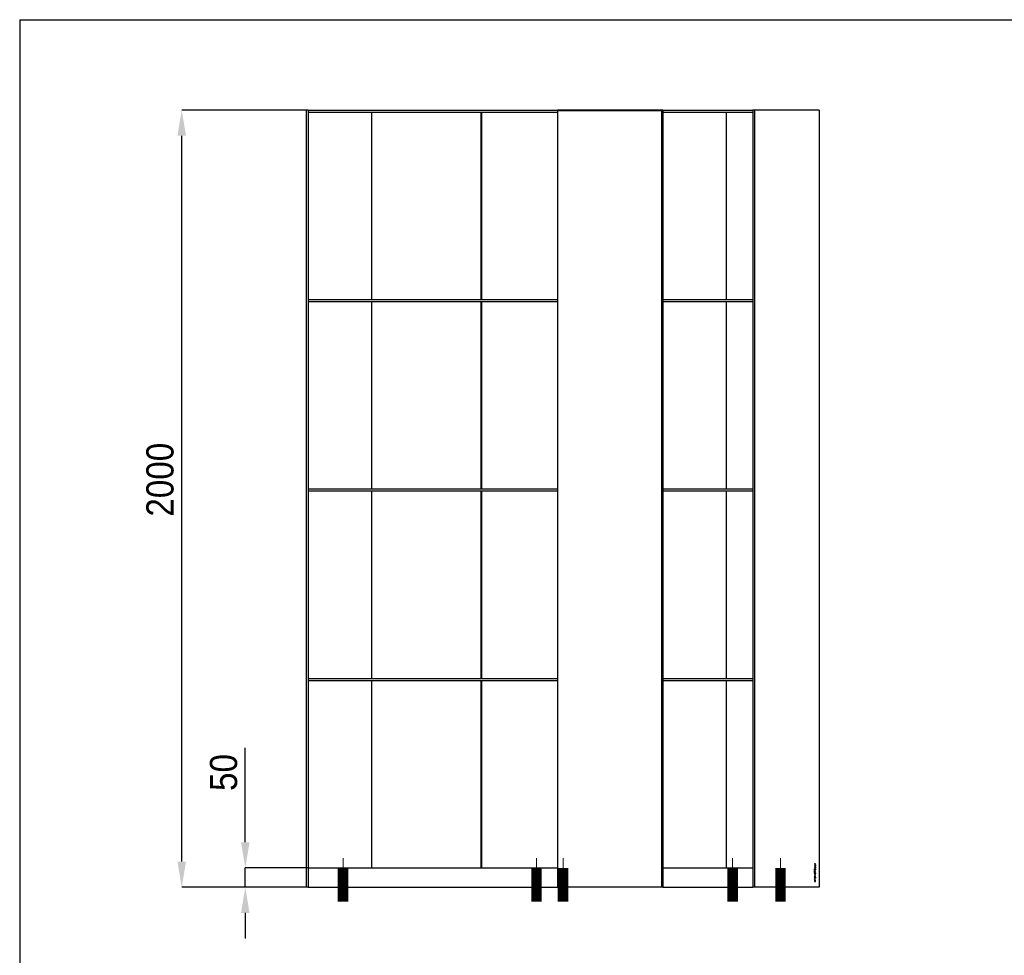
# Model space of a CAD drawing. Header units: millimetres. Extents: x 9903 to 16053, y 652 to 4977.
# Tile 65 of 83: x 9903 to 12436, y 2549 to 4957. Entities that reach past the tile are written whole.
import ezdxf

# ---------------------------------------------------------------- set-up
doc = ezdxf.new("R2010")
doc.units = ezdxf.units.MM
doc.header["$LTSCALE"] = 20
doc.header["$PDSIZE"] = -1
doc.linetypes.add('SLD-Centro', pattern=[19.05, 15.24, -1.27, 1.27, -1.27])
doc.linetypes.add('SLD-Solido', pattern=[0])
doc.layers.add('QUOTE', color=1, linetype='SLD-Solido')
doc.layers.add('SCHIZZI', color=9, linetype='Continuous')
doc.styles.add('SLDTEXTSTYLE2', font='GOTHIC.TTF', dxfattribs={"width": 0.913})
doc.dimstyles.new('SLDDIMSTYLE0', dxfattribs={"dimtxt": 70, "dimasz": 66.04, "dimexe": 0, "dimexo": 0.0625, "dimgap": 17.5, "dimtad": 1, "dimrnd": 1e-09, "dimzin": 12, "dimdsep": 46, "dimtxsty": 'SLDTEXTSTYLE2', "dimsah": 1, "dimcen": 0.09, "dimadec": 0, "dimazin": 3, "dimtfac": 1, "dimtofl": 0, "dimtmove": 0, "dimatfit": 3, "dimfxl": 1, "dimfrac": 2, "dimtolj": 1, "dimtzin": 12, "dimarcsym": 0})
doc.dimstyles.new('SLDDIMSTYLE1', dxfattribs={"dimtxt": 70, "dimasz": 66.04, "dimexe": 0, "dimexo": 0.0625, "dimgap": 17.5, "dimtad": 1, "dimrnd": 1e-09, "dimzin": 12, "dimdsep": 46, "dimtxsty": 'SLDTEXTSTYLE2', "dimsah": 1, "dimcen": 0.09, "dimadec": 0, "dimazin": 3, "dimtfac": 1, "dimtmove": 0, "dimatfit": 0, "dimfxl": 1, "dimfrac": 2, "dimtolj": 1, "dimtzin": 12, "dimarcsym": 0})

# ---------------------------------------------------------------- blocks, each defined once
blk = doc.blocks.new('_D')
at = {"layer": 'Defpoints', "color": 0, "transparency": 16777216}
for p in [(10320, 4724.1), (10640, 4724.1), (10644.9, 2724.1)]:
    blk.add_point(p, dxfattribs=at)
at = {"layer": 'QUOTE', "color": 0, "lineweight": -2, "transparency": 16777216}
for p, q in [((10639.9, 4724.1), (10320, 4724.1)), ((10320, 2790.1), (10320, 4658.1)), ((10644.9, 2724.1), (10320, 2724.1))]:
    blk.add_line(p, q, dxfattribs=at)
at = {"layer": 'QUOTE', "color": 0, "transparency": 16777216}
for points in [[(10308.9, 4658.1), (10331, 4658.1), (10320, 4724.1)], [(10308.9, 2790.1), (10331, 2790.1), (10320, 2724.1)]]:
    blk.add_solid(points, dxfattribs=at)
at = {"layer": 'QUOTE', "color": 0, "transparency": 16777216, "insert": (10228.9, 3772.9), "char_height": 70, "attachment_point": 2, "rotation": 90, "style": 'SLDTEXTSTYLE2'}
blk.add_mtext('\\A1;2000', dxfattribs=at)
blk = doc.blocks.new('_D_1')
at = {"layer": 'Defpoints', "color": 0, "transparency": 16777216}
for p in [(10483.5, 2774.1), (10644.9, 2774.1), (10644.9, 2724.1)]:
    blk.add_point(p, dxfattribs=at)
at = {"layer": 'QUOTE', "color": 0, "lineweight": -2, "transparency": 16777216}
for p, q in [((10483.5, 2840.1), (10483.5, 3083.1)), ((10644.9, 2774.1), (10483.5, 2774.1)), ((10483.5, 2724.1), (10483.5, 2774.1)), ((10644.9, 2724.1), (10483.5, 2724.1)), ((10483.5, 2658.1), (10483.5, 2592))]:
    blk.add_line(p, q, dxfattribs=at)
at = {"layer": 'QUOTE', "color": 0, "transparency": 16777216}
for points in [[(10472.5, 2840.1), (10494.5, 2840.1), (10483.5, 2774.1)], [(10472.5, 2658.1), (10494.5, 2658.1), (10483.5, 2724.1)]]:
    blk.add_solid(points, dxfattribs=at)
at = {"layer": 'QUOTE', "color": 0, "transparency": 16777216, "insert": (10392.5, 3019.5), "char_height": 70, "attachment_point": 2, "rotation": 90, "style": 'SLDTEXTSTYLE2'}
blk.add_mtext('\\A1;50', dxfattribs=at)

msp = doc.modelspace()

# ---------------------------------------------------------------- linework, layer by layer
for p, q in [((10639.954, 4724.098), (10639.954, 2724.098)), ((10644.954, 4724.098), (10639.954, 4724.098)), ((10644.954, 4724.098), (11286.244, 4724.098)), ((10644.954, 4724.098), (10644.954, 2724.098)), ((10644.954, 4719.098), (11286.244, 4719.098)), ((10808.549, 4719.098), (10808.549, 4236.598)), ((11089.785, 4719.098), (11089.785, 4236.598)), ((11090.847, 4719.098), (11090.847, 4236.598)), ((11286.244, 4724.098), (11286.244, 2724.098)), ((11290.942, 4724.098), (11286.244, 4724.098)), ((11286.611, 4722.098), (11286.611, 2724.098)), ((11554.025, 4722.098), (11286.611, 4722.098)), ((11290.942, 4724.098), (11290.942, 4722.098)), ((11555.169, 4724.098), (11290.942, 4724.098)), ((11554.025, 4722.098), (11554.025, 2724.098)), ((11554.515, 4722.098), (11554.025, 4722.098)), ((11554.515, 4722.098), (11554.515, 2724.098)), ((11555.169, 4724.098), (11555.169, 2724.098)), ((11557.62, 4724.098), (11555.169, 4724.098)), ((11557.62, 4724.098), (11789.434, 4724.098)), ((11557.62, 4724.098), (11557.62, 2724.098)), ((11557.62, 4719.098), (11789.434, 4719.098)), ((11720.582, 4719.098), (11720.582, 4236.598)), ((11789.434, 4724.098), (11789.434, 2724.098)), ((11793.374, 4724.098), (11789.434, 4724.098)), ((11793.374, 4724.098), (11793.374, 2724.098)), ((11959.602, 4724.098), (11793.374, 4724.098)), ((11959.602, 4724.098), (11959.602, 2724.098)), ((11959.623, 4722.098), (11959.602, 4722.098)), ((11959.623, 4722.098), (11959.623, 2724.098)), ((10644.954, 4236.598), (11286.244, 4236.598)), ((10644.954, 4231.598), (11286.244, 4231.598)), ((10808.549, 4231.598), (10808.549, 3749.098)), ((11089.785, 4231.598), (11089.785, 3749.098)), ((11090.847, 4231.598), (11090.847, 3749.098)), ((11557.62, 4236.598), (11789.434, 4236.598)), ((11557.62, 4231.598), (11789.434, 4231.598)), ((11720.582, 4231.598), (11720.582, 3749.098)), ((10644.954, 3749.098), (11286.244, 3749.098)), ((11557.62, 3749.098), (11789.434, 3749.098)), ((10644.954, 3744.098), (11286.244, 3744.098)), ((10808.549, 3744.098), (10808.549, 3261.598)), ((11089.785, 3744.098), (11089.785, 3261.598)), ((11090.847, 3744.098), (11090.847, 3261.598)), ((11557.62, 3744.098), (11789.434, 3744.098)), ((11720.582, 3744.098), (11720.582, 3261.598)), ((10644.954, 3261.598), (11286.244, 3261.598)), ((10644.954, 3256.598), (11286.244, 3256.598)), ((10808.549, 3256.598), (10808.549, 2774.098)), ((11089.785, 3256.598), (11089.785, 2774.098)), ((11090.847, 3256.598), (11090.847, 2774.098)), ((11557.62, 3261.598), (11789.434, 3261.598)), ((11557.62, 3256.598), (11789.434, 3256.598)), ((11720.582, 3256.598), (11720.582, 2774.098)), ((10644.954, 2774.098), (11286.244, 2774.098)), ((11557.62, 2774.098), (11789.434, 2774.098)), ((11950.368, 2784.011), (11947.661, 2784.011)), ((11947.661, 2784.011), (11947.661, 2783.203)), ((11947.661, 2783.203), (11950.368, 2783.203)), ((11948.109, 2771.77), (11947.661, 2771.77)), ((11947.661, 2771.77), (11947.661, 2768.5)), ((11947.661, 2768.5), (11950.368, 2768.5)), ((11947.662, 2779.187), (11947.662, 2778.379)), ((11949.912, 2779.187), (11947.662, 2779.187)), ((11947.662, 2778.379), (11950.368, 2778.379)), ((11947.662, 2774.407), (11947.662, 2773.598)), ((11949.912, 2774.407), (11947.662, 2774.407)), ((11947.662, 2773.598), (11950.368, 2773.598)), ((11948.125, 2766.803), (11947.662, 2766.803)), ((11947.662, 2766.803), (11947.662, 2763.228)), ((11947.662, 2763.228), (11948.125, 2763.228)), ((11947.715, 2769.309), (11947.715, 2771.77)), ((11947.715, 2769.309), (11948.109, 2769.309)), ((11947.731, 2765.423), (11947.731, 2766.803)), ((11947.731, 2765.423), (11948.125, 2765.423)), ((11947.731, 2763.228), (11947.731, 2764.609)), ((11947.731, 2764.609), (11948.125, 2764.609)), ((11947.954, 2761.284), (11947.84, 2761.416)), ((11947.946, 2761.266), (11947.954, 2761.284)), ((11947.954, 2761.284), (11948.348, 2761.284)), ((11947.971, 2761.719), (11947.963, 2761.703)), ((11948.348, 2761.284), (11947.971, 2761.719)), ((11948.109, 2769.309), (11948.109, 2771.77)), ((11948.779, 2769.309), (11948.109, 2769.309)), ((11948.125, 2765.423), (11948.125, 2766.803)), ((11950.368, 2765.423), (11948.125, 2765.423)), ((11948.125, 2763.228), (11948.125, 2764.609)), ((11948.125, 2764.609), (11950.368, 2764.609)), ((11948.34, 2761.266), (11948.348, 2761.284)), ((11949.227, 2771.491), (11948.779, 2771.491)), ((11948.779, 2771.491), (11948.779, 2769.309)), ((11948.833, 2769.309), (11948.833, 2771.491)), ((11948.833, 2769.309), (11949.227, 2769.309)), ((11949.227, 2769.309), (11949.227, 2771.491)), ((11949.92, 2769.309), (11949.227, 2769.309)), ((11949.236, 2761.034), (11949.631, 2761.034)), ((11949.592, 2761.841), (11949.585, 2761.841)), ((11949.631, 2761.034), (11949.638, 2761.034)), ((11950.368, 2781.475), (11949.912, 2781.475)), ((11949.912, 2781.475), (11949.912, 2779.187)), ((11950.368, 2776.694), (11949.912, 2776.694)), ((11949.912, 2776.694), (11949.912, 2774.407)), ((11950.368, 2771.802), (11949.92, 2771.802)), ((11949.92, 2771.802), (11949.92, 2769.309)), ((11949.974, 2783.203), (11949.974, 2784.011)), ((11949.974, 2778.379), (11949.974, 2781.475)), ((11949.974, 2773.598), (11949.974, 2776.694)), ((11949.974, 2768.5), (11949.974, 2771.802)), ((11949.974, 2764.609), (11949.974, 2765.423)), ((11950.368, 2783.203), (11950.368, 2784.011)), ((11950.368, 2778.379), (11950.368, 2781.475)), ((11950.368, 2773.598), (11950.368, 2776.694)), ((11950.368, 2768.5), (11950.368, 2771.802)), ((11950.368, 2764.609), (11950.368, 2765.423)), ((11947.748, 2750.556), (11946.93, 2751.161)), ((11946.93, 2751.161), (11946.93, 2750.552)), ((11947.354, 2750.556), (11946.93, 2750.87)), ((11946.93, 2750.552), (11947.645, 2750.023)), ((11947.354, 2750.556), (11947.748, 2750.556)), ((11947.651, 2755.238), (11947.642, 2755.232)), ((11947.642, 2755.232), (11947.642, 2754.495)), ((11947.642, 2754.495), (11950.368, 2752.561)), ((11950.368, 2757.165), (11947.651, 2755.238)), ((11947.662, 2740.742), (11947.662, 2739.098)), ((11947.662, 2739.098), (11950.368, 2739.098)), ((11947.974, 2745.988), (11947.68, 2745.988)), ((11947.68, 2745.988), (11947.68, 2744.149)), ((11947.68, 2744.682), (11947.974, 2744.682)), ((11947.68, 2744.149), (11949.181, 2744.149)), ((11947.69, 2749.698), (11948.084, 2749.698)), ((11947.723, 2740.742), (11947.723, 2739.906)), ((11947.723, 2739.906), (11948.117, 2739.906)), ((11949.498, 2748.97), (11947.798, 2750.228)), ((11947.798, 2750.228), (11948.192, 2750.228)), ((11948.883, 2755.57), (11947.858, 2754.851)), ((11947.858, 2754.851), (11948.883, 2754.138)), ((11947.858, 2754.851), (11948.252, 2754.851)), ((11948.02, 2750.712), (11947.878, 2750.911)), ((11947.974, 2744.682), (11947.974, 2745.988)), ((11948.278, 2744.682), (11947.974, 2744.682)), ((11947.978, 2759.411), (11948.372, 2759.411)), ((11948.01, 2750.696), (11948.02, 2750.712)), ((11948.02, 2750.712), (11948.414, 2750.712)), ((11948.045, 2751.232), (11948.037, 2751.217)), ((11948.414, 2750.712), (11948.045, 2751.232)), ((11949.697, 2748.504), (11948.084, 2749.698)), ((11948.117, 2740.742), (11948.117, 2739.906)), ((11948.117, 2739.906), (11949.912, 2739.906)), ((11949.892, 2748.97), (11948.192, 2750.228)), ((11949.277, 2755.57), (11948.252, 2754.851)), ((11948.252, 2754.851), (11949.277, 2754.138)), ((11948.572, 2745.832), (11948.278, 2745.832)), ((11948.278, 2745.832), (11948.278, 2744.682)), ((11948.278, 2744.682), (11948.572, 2744.682)), ((11948.379, 2759.411), (11948.372, 2759.411)), ((11948.404, 2750.696), (11948.414, 2750.712)), ((11948.414, 2758.602), (11948.421, 2758.602)), ((11948.572, 2744.682), (11948.572, 2745.832)), ((11948.888, 2744.682), (11948.572, 2744.682)), ((11948.613, 2748.078), (11949.007, 2748.078)), ((11948.621, 2742.23), (11949.015, 2742.23)), ((11948.787, 2744.149), (11948.787, 2744.682)), ((11948.883, 2755.57), (11949.277, 2755.57)), ((11948.883, 2754.138), (11949.277, 2754.138)), ((11949.181, 2746.006), (11948.888, 2746.006)), ((11948.888, 2746.006), (11948.888, 2744.682)), ((11949.007, 2748.078), (11949.015, 2748.078)), ((11949.015, 2743.077), (11949.007, 2743.077)), ((11949.015, 2747.233), (11949.022, 2747.233)), ((11949.022, 2742.23), (11949.015, 2742.23)), ((11949.181, 2744.149), (11949.181, 2746.006)), ((11949.277, 2754.138), (11949.277, 2755.57)), ((11949.327, 2755.868), (11949.974, 2756.31)), ((11949.327, 2753.84), (11949.327, 2755.868)), ((11949.327, 2755.868), (11949.721, 2755.868)), ((11949.974, 2753.392), (11949.327, 2753.84)), ((11949.327, 2753.84), (11949.721, 2753.84)), ((11949.498, 2748.97), (11949.892, 2748.97)), ((11949.925, 2751.263), (11949.601, 2750.742)), ((11949.601, 2750.742), (11949.609, 2750.727)), ((11949.617, 2758.925), (11949.608, 2758.908)), ((11949.608, 2758.908), (11949.965, 2758.42)), ((11949.721, 2755.868), (11950.368, 2756.31)), ((11949.721, 2753.84), (11949.721, 2755.868)), ((11950.368, 2753.392), (11949.721, 2753.84)), ((11949.77, 2748.158), (11950.164, 2748.158)), ((11949.912, 2739.906), (11949.912, 2740.742)), ((11949.934, 2751.248), (11949.925, 2751.263)), ((11950.66, 2748.111), (11949.93, 2748.651)), ((11949.93, 2748.651), (11950.324, 2748.651)), ((11949.965, 2758.42), (11949.974, 2758.436)), ((11949.974, 2756.31), (11949.974, 2756.886)), ((11949.974, 2756.31), (11950.368, 2756.31)), ((11949.974, 2752.841), (11949.974, 2753.392)), ((11949.974, 2753.392), (11950.368, 2753.392)), ((11949.974, 2739.098), (11949.974, 2740.742)), ((11950.164, 2748.158), (11951.054, 2747.5)), ((11951.054, 2748.111), (11950.324, 2748.651)), ((11950.368, 2756.31), (11950.368, 2757.165)), ((11950.368, 2752.561), (11950.368, 2753.392)), ((11950.368, 2739.098), (11950.368, 2740.742)), ((11950.66, 2747.792), (11950.66, 2748.111)), ((11950.66, 2748.111), (11951.054, 2748.111)), ((11951.054, 2747.5), (11951.054, 2748.111)), ((10644.954, 2724.098), (10639.954, 2724.098)), ((10644.954, 2724.098), (11286.244, 2724.098)), ((11286.611, 2724.098), (11286.244, 2724.098)), ((11554.025, 2724.098), (11286.611, 2724.098)), ((11554.515, 2724.098), (11554.025, 2724.098)), ((11555.169, 2724.098), (11554.515, 2724.098)), ((11557.62, 2724.098), (11555.169, 2724.098)), ((11557.62, 2724.098), (11789.434, 2724.098)), ((11793.374, 2724.098), (11789.434, 2724.098)), ((11959.602, 2724.098), (11793.374, 2724.098)), ((11959.623, 2724.098), (11959.602, 2724.098))]:
    msp.add_line(p, q)
at = {"color": 7, "linetype": 'SLD-Centro', "lineweight": 18}
for p, q in [((10734.954, 2798.598), (10734.954, 2687.098)), ((11232.436, 2798.598), (11232.436, 2687.098)), ((11300.84, 2798.598), (11300.84, 2687.098)), ((11736.983, 2798.598), (11736.983, 2687.098)), ((11860.115, 2798.598), (11860.115, 2687.098)), ((10722.716, 2687.298), (10722.716, 2772.898)), ((10722.783, 2687.298), (10722.783, 2772.898)), ((10722.984, 2687.298), (10722.984, 2772.898)), ((10723.315, 2687.298), (10723.315, 2772.898)), ((10723.774, 2687.298), (10723.774, 2772.898)), ((10724.356, 2687.298), (10724.356, 2772.898)), ((10725.054, 2687.298), (10725.054, 2772.898)), ((10725.86, 2687.298), (10725.86, 2772.898)), ((10726.765, 2687.298), (10726.765, 2772.898)), ((10727.761, 2687.298), (10727.761, 2772.898)), ((10728.835, 2687.298), (10728.835, 2772.898)), ((10729.976, 2687.298), (10729.976, 2772.898)), ((10731.172, 2687.298), (10731.172, 2772.898)), ((10732.41, 2687.298), (10732.41, 2772.898)), ((10733.675, 2687.298), (10733.675, 2772.898)), ((10736.233, 2687.298), (10736.233, 2772.898)), ((10737.498, 2687.298), (10737.498, 2772.898)), ((10738.735, 2687.298), (10738.735, 2772.898)), ((10739.931, 2687.298), (10739.931, 2772.898)), ((10741.073, 2687.298), (10741.073, 2772.898)), ((10742.147, 2687.298), (10742.147, 2772.898)), ((10743.142, 2687.298), (10743.142, 2772.898)), ((10744.048, 2687.298), (10744.048, 2772.898)), ((10744.854, 2687.298), (10744.854, 2772.898)), ((10745.552, 2687.298), (10745.552, 2772.898)), ((10746.133, 2687.298), (10746.133, 2772.898)), ((10746.592, 2687.298), (10746.592, 2772.898)), ((10746.924, 2687.298), (10746.924, 2772.898)), ((10747.124, 2687.298), (10747.124, 2772.898)), ((10747.191, 2687.298), (10747.191, 2772.898)), ((11220.199, 2687.298), (11220.199, 2772.898)), ((11220.266, 2687.298), (11220.266, 2772.898)), ((11220.466, 2687.298), (11220.466, 2772.898)), ((11220.798, 2687.298), (11220.798, 2772.898)), ((11221.257, 2687.298), (11221.257, 2772.898)), ((11221.838, 2687.298), (11221.838, 2772.898)), ((11222.536, 2687.298), (11222.536, 2772.898)), ((11223.342, 2687.298), (11223.342, 2772.898)), ((11224.248, 2687.298), (11224.248, 2772.898)), ((11225.243, 2687.298), (11225.243, 2772.898)), ((11226.317, 2687.298), (11226.317, 2772.898)), ((11227.459, 2687.298), (11227.459, 2772.898)), ((11228.654, 2687.298), (11228.654, 2772.898)), ((11229.892, 2687.298), (11229.892, 2772.898)), ((11231.157, 2687.298), (11231.157, 2772.898)), ((11233.715, 2687.298), (11233.715, 2772.898)), ((11234.98, 2687.298), (11234.98, 2772.898)), ((11236.217, 2687.298), (11236.217, 2772.898)), ((11237.413, 2687.298), (11237.413, 2772.898)), ((11238.555, 2687.298), (11238.555, 2772.898)), ((11239.629, 2687.298), (11239.629, 2772.898)), ((11240.624, 2687.298), (11240.624, 2772.898)), ((11241.53, 2687.298), (11241.53, 2772.898)), ((11242.336, 2687.298), (11242.336, 2772.898)), ((11243.034, 2687.298), (11243.034, 2772.898)), ((11243.615, 2687.298), (11243.615, 2772.898)), ((11244.074, 2687.298), (11244.074, 2772.898)), ((11244.406, 2687.298), (11244.406, 2772.898)), ((11244.606, 2687.298), (11244.606, 2772.898)), ((11244.673, 2687.298), (11244.673, 2772.898)), ((11288.603, 2687.298), (11288.603, 2772.898)), ((11288.67, 2687.298), (11288.67, 2772.898)), ((11288.87, 2687.298), (11288.87, 2772.898)), ((11289.202, 2687.298), (11289.202, 2772.898)), ((11289.661, 2687.298), (11289.661, 2772.898)), ((11290.242, 2687.298), (11290.242, 2772.898)), ((11290.94, 2687.298), (11290.94, 2772.898)), ((11291.746, 2687.298), (11291.746, 2772.898)), ((11292.652, 2687.298), (11292.652, 2772.898)), ((11293.647, 2687.298), (11293.647, 2772.898)), ((11294.721, 2687.298), (11294.721, 2772.898)), ((11295.863, 2687.298), (11295.863, 2772.898)), ((11297.058, 2687.298), (11297.058, 2772.898)), ((11298.296, 2687.298), (11298.296, 2772.898)), ((11299.561, 2687.298), (11299.561, 2772.898)), ((11302.119, 2687.298), (11302.119, 2772.898)), ((11303.384, 2687.298), (11303.384, 2772.898)), ((11304.622, 2687.298), (11304.622, 2772.898)), ((11305.817, 2687.298), (11305.817, 2772.898)), ((11306.959, 2687.298), (11306.959, 2772.898)), ((11308.033, 2687.298), (11308.033, 2772.898)), ((11309.028, 2687.298), (11309.028, 2772.898)), ((11309.934, 2687.298), (11309.934, 2772.898)), ((11310.74, 2687.298), (11310.74, 2772.898)), ((11311.438, 2687.298), (11311.438, 2772.898)), ((11312.019, 2687.298), (11312.019, 2772.898)), ((11312.478, 2687.298), (11312.478, 2772.898)), ((11312.81, 2687.298), (11312.81, 2772.898)), ((11313.01, 2687.298), (11313.01, 2772.898)), ((11313.077, 2687.298), (11313.077, 2772.898)), ((11724.745, 2687.298), (11724.745, 2772.898)), ((11724.812, 2687.298), (11724.812, 2772.898)), ((11725.013, 2687.298), (11725.013, 2772.898)), ((11725.344, 2687.298), (11725.344, 2772.898)), ((11725.803, 2687.298), (11725.803, 2772.898)), ((11726.385, 2687.298), (11726.385, 2772.898)), ((11727.082, 2687.298), (11727.082, 2772.898)), ((11727.889, 2687.298), (11727.889, 2772.898)), ((11728.794, 2687.298), (11728.794, 2772.898)), ((11729.79, 2687.298), (11729.79, 2772.898)), ((11730.864, 2687.298), (11730.864, 2772.898)), ((11732.005, 2687.298), (11732.005, 2772.898)), ((11733.201, 2687.298), (11733.201, 2772.898)), ((11734.438, 2687.298), (11734.438, 2772.898)), ((11735.704, 2687.298), (11735.704, 2772.898)), ((11738.262, 2687.298), (11738.262, 2772.898)), ((11739.527, 2687.298), (11739.527, 2772.898)), ((11740.764, 2687.298), (11740.764, 2772.898)), ((11741.96, 2687.298), (11741.96, 2772.898)), ((11743.101, 2687.298), (11743.101, 2772.898)), ((11744.176, 2687.298), (11744.176, 2772.898)), ((11745.171, 2687.298), (11745.171, 2772.898)), ((11746.077, 2687.298), (11746.077, 2772.898)), ((11746.883, 2687.298), (11746.883, 2772.898)), ((11747.581, 2687.298), (11747.581, 2772.898)), ((11748.162, 2687.298), (11748.162, 2772.898)), ((11748.621, 2687.298), (11748.621, 2772.898)), ((11748.953, 2687.298), (11748.953, 2772.898)), ((11749.153, 2687.298), (11749.153, 2772.898)), ((11749.22, 2687.298), (11749.22, 2772.898)), ((11847.878, 2687.298), (11847.878, 2772.898)), ((11847.945, 2687.298), (11847.945, 2772.898)), ((11848.145, 2687.298), (11848.145, 2772.898)), ((11848.477, 2687.298), (11848.477, 2772.898)), ((11848.936, 2687.298), (11848.936, 2772.898)), ((11849.517, 2687.298), (11849.517, 2772.898)), ((11850.215, 2687.298), (11850.215, 2772.898)), ((11851.021, 2687.298), (11851.021, 2772.898)), ((11851.927, 2687.298), (11851.927, 2772.898)), ((11852.922, 2687.298), (11852.922, 2772.898)), ((11853.996, 2687.298), (11853.996, 2772.898)), ((11855.138, 2687.298), (11855.138, 2772.898)), ((11856.333, 2687.298), (11856.333, 2772.898)), ((11857.571, 2687.298), (11857.571, 2772.898)), ((11858.836, 2687.298), (11858.836, 2772.898)), ((11861.394, 2687.298), (11861.394, 2772.898)), ((11862.659, 2687.298), (11862.659, 2772.898)), ((11863.897, 2687.298), (11863.897, 2772.898)), ((11865.092, 2687.298), (11865.092, 2772.898)), ((11866.234, 2687.298), (11866.234, 2772.898)), ((11867.308, 2687.298), (11867.308, 2772.898)), ((11868.303, 2687.298), (11868.303, 2772.898)), ((11869.209, 2687.298), (11869.209, 2772.898)), ((11870.015, 2687.298), (11870.015, 2772.898)), ((11870.713, 2687.298), (11870.713, 2772.898)), ((11871.294, 2687.298), (11871.294, 2772.898)), ((11871.753, 2687.298), (11871.753, 2772.898)), ((11872.085, 2687.298), (11872.085, 2772.898)), ((11872.285, 2687.298), (11872.285, 2772.898)), ((11872.352, 2687.298), (11872.352, 2772.898))]:
    msp.add_line(p, q, dxfattribs=at)
for points, knots in [([(11947.963, 2761.703), (11947.923, 2761.616), (11947.844, 2761.445), (11947.752, 2761.162), (11947.699, 2760.932), (11947.671, 2760.763), (11947.656, 2760.659), (11947.644, 2760.553), (11947.635, 2760.445), (11947.628, 2760.335), (11947.624, 2760.223), (11947.622, 2760.041), (11947.632, 2759.797), (11947.675, 2759.503), (11947.745, 2759.243), (11947.839, 2759.02), (11947.955, 2758.838), (11948.092, 2758.704), (11948.247, 2758.618), (11948.357, 2758.608), (11948.414, 2758.602)], [0, 0, 0, 0, 0.08260901, 0.16285361, 0.2424025, 0.26935112, 0.29647999, 0.32385254, 0.35153061, 0.37957411, 0.40804078, 0.43698593, 0.5184195, 0.59434091, 0.66567272, 0.73349555, 0.79912056, 0.86413768, 0.93040997, 1, 1, 1, 1]), ([(11947.978, 2759.411), (11947.949, 2759.415), (11947.891, 2759.423), (11947.814, 2759.494), (11947.752, 2759.6), (11947.707, 2759.741), (11947.679, 2759.91), (11947.669, 2760.13), (11947.685, 2760.392), (11947.738, 2760.687), (11947.824, 2760.983), (11947.904, 2761.169), (11947.946, 2761.266)], [0, 0, 0, 0, 0.06382451, 0.12549841, 0.18972677, 0.25993821, 0.33827278, 0.42598293, 0.55732684, 0.69346697, 0.83956011, 1, 1, 1, 1]), ([(11948.372, 2759.411), (11948.343, 2759.415), (11948.285, 2759.423), (11948.208, 2759.494), (11948.146, 2759.6), (11948.101, 2759.741), (11948.073, 2759.91), (11948.063, 2760.13), (11948.079, 2760.392), (11948.132, 2760.687), (11948.218, 2760.983), (11948.298, 2761.169), (11948.34, 2761.266)], [0, 0, 0, 0, 0.06382451, 0.12549841, 0.18972677, 0.25993821, 0.33827278, 0.42598293, 0.55732684, 0.69346697, 0.83956011, 1, 1, 1, 1]), ([(11949.585, 2761.841), (11949.53, 2761.837), (11949.424, 2761.83), (11949.274, 2761.751), (11949.144, 2761.616), (11949.031, 2761.416), (11948.934, 2761.15), (11948.85, 2760.813), (11948.809, 2760.562), (11948.787, 2760.426)], [0, 0, 0, 0, 0.12746222, 0.24461117, 0.359977, 0.48291926, 0.62886179, 0.79950048, 1, 1, 1, 1]), ([(11948.84, 2760.068), (11948.855, 2760.171), (11948.883, 2760.354), (11948.931, 2760.594), (11948.98, 2760.773), (11949.033, 2760.903), (11949.094, 2760.987), (11949.164, 2761.029), (11949.212, 2761.032), (11949.236, 2761.034)], [0, 0, 0, 0, 0.251071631, 0.44822358, 0.600198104, 0.717190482, 0.815762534, 0.905625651, 1, 1, 1, 1]), ([(11949.234, 2760.068), (11949.249, 2760.171), (11949.277, 2760.354), (11949.325, 2760.594), (11949.374, 2760.773), (11949.427, 2760.903), (11949.488, 2760.987), (11949.558, 2761.029), (11949.606, 2761.032), (11949.631, 2761.034)], [0, 0, 0, 0, 0.25107163, 0.44822358, 0.6001981, 0.71719048, 0.81576253, 0.90562565, 1, 1, 1, 1]), ([(11949.724, 2758.749), (11949.738, 2758.78), (11949.815, 2758.942), (11949.908, 2759.284), (11949.983, 2759.698), (11950.012, 2760.076), (11950.014, 2760.424), (11949.984, 2760.788), (11949.91, 2761.132), (11949.805, 2761.403), (11949.677, 2761.602), (11949.541, 2761.738), (11949.442, 2761.782), (11949.394, 2761.803)], [0, 0, 0, 0, 0.03224249, 0.17002526, 0.30743857, 0.39095339, 0.48656345, 0.59613597, 0.69555056, 0.78744745, 0.86082862, 0.93381628, 1, 1, 1, 1]), ([(11949.974, 2758.436), (11950.039, 2758.568), (11950.169, 2758.829), (11950.304, 2759.282), (11950.376, 2759.699), (11950.406, 2760.076), (11950.408, 2760.424), (11950.378, 2760.788), (11950.305, 2761.132), (11950.199, 2761.403), (11950.071, 2761.603), (11949.929, 2761.74), (11949.767, 2761.826), (11949.652, 2761.836), (11949.592, 2761.841)], [0, 0, 0, 0, 0.11763245, 0.2326511, 0.34736132, 0.41707803, 0.49689163, 0.58836086, 0.67135042, 0.74806433, 0.80932165, 0.87025047, 0.93306847, 1, 1, 1, 1]), ([(11949.638, 2761.034), (11949.67, 2761.029), (11949.731, 2761.021), (11949.814, 2760.945), (11949.882, 2760.824), (11949.933, 2760.653), (11949.961, 2760.436), (11949.964, 2760.188), (11949.944, 2759.897), (11949.884, 2759.577), (11949.773, 2759.238), (11949.671, 2759.033), (11949.617, 2758.925)], [0, 0, 0, 0, 0.06007452, 0.11784961, 0.17817373, 0.25351537, 0.33985064, 0.44064264, 0.54665035, 0.6869977, 0.83516894, 1, 1, 1, 1]), ([(11947.645, 2750.023), (11947.636, 2749.93), (11947.622, 2749.792), (11947.617, 2749.633), (11947.616, 2749.559), (11947.615, 2749.525), (11947.615, 2749.51), (11947.615, 2749.504), (11947.615, 2749.501), (11947.615, 2749.5), (11947.615, 2749.499), (11947.615, 2749.499), (11947.615, 2749.372), (11947.627, 2749.124), (11947.678, 2748.767), (11947.761, 2748.437), (11947.873, 2748.138), (11948.012, 2747.874), (11948.175, 2747.65), (11948.359, 2747.468), (11948.563, 2747.335), (11948.784, 2747.249), (11948.937, 2747.238), (11949.015, 2747.233)], [0, 0, 0, 0, 0.0689377, 0.1016069, 0.11649089, 0.12314349, 0.12609113, 0.1273921, 0.1279653, 0.12821766, 0.12832873, 0.12837761, 0.12841601, 0.2206011, 0.30926102, 0.39541974, 0.47999377, 0.56381743, 0.64767906, 0.73236351, 0.81869469, 0.90757264, 1, 1, 1, 1]), ([(11949.007, 2743.077), (11948.922, 2743.07), (11948.756, 2743.057), (11948.519, 2742.947), (11948.304, 2742.778), (11948.114, 2742.548), (11947.955, 2742.267), (11947.826, 2741.939), (11947.733, 2741.572), (11947.673, 2741.168), (11947.665, 2740.886), (11947.662, 2740.742)], [0, 0, 0, 0, 0.115591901, 0.226059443, 0.333457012, 0.439673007, 0.546426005, 0.653322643, 0.763649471, 0.878757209, 1, 1, 1, 1]), ([(11947.69, 2749.698), (11947.687, 2749.66), (11947.683, 2749.605), (11947.681, 2749.542), (11947.681, 2749.514), (11947.681, 2749.502), (11947.681, 2749.497), (11947.681, 2749.494), (11947.681, 2749.493), (11947.681, 2749.493), (11947.681, 2749.493), (11947.681, 2749.492), (11947.681, 2749.394), (11947.692, 2749.202), (11947.746, 2748.929), (11947.831, 2748.685), (11947.944, 2748.475), (11948.083, 2748.304), (11948.243, 2748.176), (11948.422, 2748.093), (11948.548, 2748.083), (11948.613, 2748.078)], [0, 0, 0, 0, 0.04567661, 0.065956, 0.07495512, 0.07893335, 0.08068772, 0.08146043, 0.08180058, 0.08195028, 0.08201615, 0.08204514, 0.08206791, 0.19890629, 0.31110085, 0.4210607, 0.53080347, 0.64203674, 0.75629188, 0.87507449, 1, 1, 1, 1]), ([(11948.621, 2742.23), (11948.549, 2742.224), (11948.411, 2742.212), (11948.218, 2742.106), (11948.051, 2741.943), (11947.911, 2741.718), (11947.805, 2741.437), (11947.735, 2741.104), (11947.727, 2740.865), (11947.723, 2740.742)], [0, 0, 0, 0, 0.14837801, 0.28745531, 0.42110177, 0.55319763, 0.69404797, 0.84162777, 1, 1, 1, 1]), ([(11948.037, 2751.217), (11948.007, 2751.165), (11947.946, 2751.059), (11947.843, 2750.845), (11947.785, 2750.668), (11947.748, 2750.556)], [0, 0, 0, 0, 0.2601945, 0.53441369, 1, 1, 1, 1]), ([(11947.798, 2750.228), (11947.831, 2750.317), (11947.893, 2750.483), (11947.973, 2750.628), (11948.01, 2750.696)], [0, 0, 0, 0, 0.53484355, 1, 1, 1, 1]), ([(11948.084, 2749.698), (11948.081, 2749.66), (11948.077, 2749.605), (11948.075, 2749.542), (11948.075, 2749.514), (11948.075, 2749.502), (11948.075, 2749.497), (11948.075, 2749.494), (11948.075, 2749.493), (11948.075, 2749.493), (11948.075, 2749.493), (11948.075, 2749.492), (11948.075, 2749.394), (11948.086, 2749.202), (11948.14, 2748.929), (11948.225, 2748.685), (11948.338, 2748.475), (11948.477, 2748.304), (11948.637, 2748.176), (11948.816, 2748.093), (11948.942, 2748.083), (11949.007, 2748.078)], [0, 0, 0, 0, 0.04567661, 0.065956, 0.07495512, 0.07893335, 0.08068772, 0.08146043, 0.08180058, 0.08195028, 0.08201615, 0.08204514, 0.08206791, 0.19890629, 0.31110085, 0.4210607, 0.53080347, 0.64203674, 0.75629188, 0.87507449, 1, 1, 1, 1]), ([(11949.015, 2742.23), (11948.943, 2742.224), (11948.805, 2742.212), (11948.612, 2742.106), (11948.445, 2741.943), (11948.305, 2741.718), (11948.199, 2741.437), (11948.129, 2741.104), (11948.121, 2740.865), (11948.117, 2740.742)], [0, 0, 0, 0, 0.14837801, 0.28745531, 0.42110177, 0.55319763, 0.69404797, 0.84162777, 1, 1, 1, 1]), ([(11948.192, 2750.228), (11948.225, 2750.317), (11948.287, 2750.483), (11948.367, 2750.628), (11948.404, 2750.696)], [0, 0, 0, 0, 0.53484355, 1, 1, 1, 1]), ([(11948.231, 2758.639), (11948.281, 2758.662), (11948.381, 2758.709), (11948.512, 2758.864), (11948.621, 2759.08), (11948.708, 2759.357), (11948.782, 2759.693), (11948.82, 2759.938), (11948.84, 2760.068)], [0, 0, 0, 0, 0.1364388, 0.27559603, 0.42010188, 0.5882853, 0.78044849, 1, 1, 1, 1]), ([(11948.787, 2760.426), (11948.772, 2760.325), (11948.744, 2760.143), (11948.698, 2759.9), (11948.651, 2759.712), (11948.598, 2759.571), (11948.536, 2759.472), (11948.46, 2759.418), (11948.407, 2759.413), (11948.379, 2759.411)], [0, 0, 0, 0, 0.2371987, 0.42851067, 0.5801992, 0.70001021, 0.80271103, 0.89752486, 1, 1, 1, 1]), ([(11948.421, 2758.602), (11948.486, 2758.607), (11948.606, 2758.616), (11948.771, 2758.708), (11948.906, 2758.863), (11949.015, 2759.08), (11949.102, 2759.357), (11949.176, 2759.693), (11949.214, 2759.938), (11949.234, 2760.068)], [0, 0, 0, 0, 0.14379291, 0.26868616, 0.38653259, 0.50890855, 0.65133605, 0.81407102, 1, 1, 1, 1]), ([(11948.809, 2747.258), (11948.837, 2747.261), (11948.948, 2747.273), (11949.135, 2747.365), (11949.343, 2747.519), (11949.515, 2747.711), (11949.655, 2747.916), (11949.732, 2748.078), (11949.77, 2748.158)], [0, 0, 0, 0, 0.07153324, 0.29230982, 0.50636919, 0.67172711, 0.8358684, 1, 1, 1, 1]), ([(11949.974, 2740.742), (11949.97, 2740.889), (11949.962, 2741.176), (11949.899, 2741.586), (11949.802, 2741.958), (11949.669, 2742.287), (11949.506, 2742.565), (11949.316, 2742.789), (11949.103, 2742.949), (11948.933, 2743.036), (11948.834, 2743.047), (11948.816, 2743.049)], [0, 0, 0, 0, 0.135065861, 0.26323346, 0.386099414, 0.505251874, 0.622325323, 0.736971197, 0.853074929, 0.972586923, 1, 1, 1, 1]), ([(11949.015, 2748.078), (11949.089, 2748.085), (11949.234, 2748.098), (11949.423, 2748.2), (11949.579, 2748.336), (11949.658, 2748.448), (11949.697, 2748.504)], [0, 0, 0, 0, 0.29768938, 0.57901313, 0.79194074, 1, 1, 1, 1]), ([(11950.368, 2740.742), (11950.364, 2740.889), (11950.356, 2741.176), (11950.293, 2741.586), (11950.196, 2741.958), (11950.063, 2742.287), (11949.9, 2742.565), (11949.71, 2742.789), (11949.497, 2742.952), (11949.263, 2743.057), (11949.098, 2743.07), (11949.015, 2743.077)], [0, 0, 0, 0, 0.123053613, 0.239822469, 0.351761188, 0.460316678, 0.566978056, 0.671427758, 0.777205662, 0.88608871, 1, 1, 1, 1]), ([(11949.022, 2747.233), (11949.11, 2747.24), (11949.283, 2747.253), (11949.529, 2747.363), (11949.737, 2747.52), (11949.909, 2747.711), (11950.049, 2747.916), (11950.126, 2748.078), (11950.164, 2748.158)], [0, 0, 0, 0, 0.198937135, 0.389418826, 0.574105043, 0.716772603, 0.858390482, 1, 1, 1, 1]), ([(11949.912, 2740.742), (11949.908, 2740.86), (11949.901, 2741.088), (11949.838, 2741.408), (11949.741, 2741.686), (11949.607, 2741.918), (11949.438, 2742.094), (11949.239, 2742.21), (11949.096, 2742.223), (11949.022, 2742.23)], [0, 0, 0, 0, 0.15210723, 0.29408647, 0.42938981, 0.56163532, 0.70098638, 0.84560408, 1, 1, 1, 1]), ([(11949.609, 2750.727), (11949.651, 2750.652), (11949.732, 2750.507), (11949.834, 2750.27), (11949.898, 2750.051), (11949.933, 2749.854), (11949.95, 2749.68), (11949.955, 2749.536), (11949.953, 2749.37), (11949.939, 2749.19), (11949.908, 2749.043), (11949.892, 2748.97)], [0, 0, 0, 0, 0.15768017, 0.30436793, 0.44696881, 0.5329877, 0.62323373, 0.72012205, 0.75733882, 0.88057557, 1, 1, 1, 1]), ([(11949.93, 2748.651), (11949.947, 2748.731), (11949.981, 2748.894), (11950.003, 2749.09), (11950.013, 2749.232), (11950.017, 2749.315), (11950.019, 2749.41), (11950.02, 2749.545), (11950.014, 2749.769), (11949.988, 2750.065), (11949.925, 2750.389), (11949.836, 2750.681), (11949.756, 2750.85), (11949.718, 2750.931)], [0, 0, 0, 0, 0.10537339, 0.2132352, 0.24776475, 0.28262514, 0.31783943, 0.36514409, 0.45177566, 0.59682415, 0.73503249, 0.87340629, 1, 1, 1, 1]), ([(11950.324, 2748.651), (11950.341, 2748.731), (11950.375, 2748.894), (11950.397, 2749.09), (11950.407, 2749.232), (11950.411, 2749.315), (11950.413, 2749.41), (11950.414, 2749.545), (11950.408, 2749.769), (11950.381, 2750.064), (11950.32, 2750.389), (11950.224, 2750.693), (11950.096, 2750.983), (11949.99, 2751.157), (11949.934, 2751.248)], [0, 0, 0, 0, 0.08944264, 0.18099749, 0.21030673, 0.2398968, 0.26978725, 0.30994021, 0.38347449, 0.506594, 0.62390747, 0.7413614, 0.8649276, 1, 1, 1, 1])]:
    msp.add_open_spline(points, degree=3, knots=knots)
at = {"layer": 'QUOTE', "color": 7, "true_color": 0xffffff}
msp.add_line((9903.212, 4956.696), (16052.917, 4956.696), dxfattribs=at)
at = {"layer": 'SCHIZZI', "color": 7, "true_color": 0xffffff}
msp.add_line((9903.212, 4956.696), (9903.212, 651.696), dxfattribs=at)

# ---------------------------------------------------------------- dimensions: what is measured, and where the dimension line sits
at = {"layer": 'QUOTE'}
for base, p2, dimstyle, picture, middle in [((10319.954, 4724.098), (10639.954, 4724.098), 'SLDDIMSTYLE0', '_D', (10319.954, 3772.918)), ((10483.486, 2774.098), (10644.938, 2774.098), 'SLDDIMSTYLE1', '_D_1', (10483.486, 3019.508))]:
    dim = msp.add_linear_dim(base=base, p1=(10644.938, 2724.098), p2=p2, angle=90, dimstyle=dimstyle, dxfattribs=at)
    dim.commit()
    dim.dimension.update_dxf_attribs({"geometry": picture, "text_midpoint": middle, "dimtype": 160})

doc.saveas('drawing.dxf')
